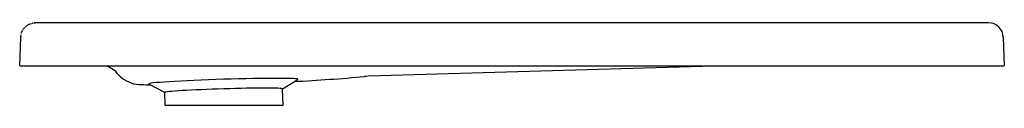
# Model space of a CAD drawing. Header units: millimetres. Extents: x 0 to 0.9, y -0.036 to 0.039.
import ezdxf

# ---------------------------------------------------------------- set-up
doc = ezdxf.new("R2010")
doc.units = ezdxf.units.MM
doc.layers.add('BLOCKS', color=3, linetype='Continuous')

msp = doc.modelspace()

# ---------------------------------------------------------------- linework, layer by layer
at = {"layer": 'BLOCKS'}
for p, q in [((0.2526, 0.03926), (0.01437, 0.03926)), ((0.88563, 0.03926), (0.2526, 0.03926)), ((0, 0), (0.00092, 0.02627)), ((0.89908, 0.02627), (0.9, 0)), ((0, 0), (0.00696, 0)), ((0.00696, 0), (0.2526, 0)), ((0.08717, -0.0046), (0.07951, 0)), ((0.2526, 0), (0.9, 0)), ((0.64471, 0), (0.31845, -0.00958)), ((0.1327, -0.0244), (0.11819, -0.01662)), ((0.24032, -0.02108), (0.25432, -0.01242)), ((0.13305, -0.03589), (0.1327, -0.02435)), ((0.24078, -0.03589), (0.24032, -0.02103)), ((0.13305, -0.03589), (0.24078, -0.03589))]:
    msp.add_line(p, q, dxfattribs=at)
for centre, radius, start, end in [((0.01437, 0.02579), 0.01347, 114.34056, 122.99422), ((0.88563, 0.0258), 0.01346, 2, 90), ((0.01437, 0.0258), 0.01346, 153.22183, 155.99344), ((0.01437, 0.0258), 0.01346, 153.22183, 155.99344), ((0.01437, 0.0258), 0.01346, 153.22183, 155.99344), ((0.01437, 0.02579), 0.01346, 135.97661, 139.49795), ((0.01437, 0.02579), 0.01346, 135.97661, 139.49795), ((0.11356, 0.01501), 0.03288, 216.61344, 248.98162), ((0.11052, 0.01347), 0.03044, 253.28606, 271.84578), ((0.12098, 0.07807), 0.0955, 264.30466, 269.21374), ((0.15249, 1.82873), 1.84569, 273.0673, 275.0592), ((0.32004, -0.0638), 0.05425, 91.68334, 95.06094)]:
    msp.add_arc(centre, radius, start, end, dxfattribs=at)
for centre, major_axis, ratio, start_param, end_param in [((0.18625, -0.01441), (0.06816, 0.0021), 0.030844, 1.569844, 3.195066), ((0.18625, -0.01441), (0.06816, 0.0021), 0.030844, 6.229712, 7.853029), ((0.31347, 0.01034), (0.00178, -0.02011), 0.058956, 0.000046, 0.0358), ((0.31785, 0.0106), (0.00059, -0.02018), 0.048765, 0.000044, 0.030885), ((0.18651, -0.02269), (-0.05381, -0.00166), 0.030844, 4.711437, 6.283185), ((0.18651, -0.02269), (-0.05381, -0.00166), 0.030844, 3.141593, 4.711437)]:
    msp.add_ellipse(centre, major_axis=major_axis, ratio=ratio, start_param=start_param, end_param=end_param, dxfattribs=at)
for points in [[(0.00592, 0.03627), (0.00609, 0.03641), (0.00628, 0.03655), (0.00646, 0.03669)], [(0.00692, 0.03701), (0.00711, 0.03713), (0.0073, 0.03725), (0.00749, 0.03737)], [(0.008, 0.03765), (0.00819, 0.03776), (0.00838, 0.03785), (0.00858, 0.03795)], [(0.00858, 0.03795), (0.00863, 0.03797), (0.00867, 0.03799), (0.00872, 0.03801)], [(0.00903, 0.03815), (0.00906, 0.03817), (0.0091, 0.03818), (0.00913, 0.0382)], [(0.00941, 0.03831), (0.00951, 0.03835), (0.00961, 0.03839), (0.00971, 0.03842)], [(0.01021, 0.0386), (0.01042, 0.03867), (0.01063, 0.03873), (0.01085, 0.03879)], [(0.01135, 0.03891), (0.01157, 0.03896), (0.01179, 0.03901), (0.01201, 0.03905)], [(0.01249, 0.03912), (0.01272, 0.03916), (0.01295, 0.03918), (0.01318, 0.0392)], [(0.01343, 0.03922), (0.01334, 0.03922), (0.01326, 0.03921), (0.01318, 0.0392)], [(0.01343, 0.03922), (0.01354, 0.03923), (0.01366, 0.03924), (0.01377, 0.03924)], [(0.0139, 0.03925), (0.01386, 0.03925), (0.01381, 0.03924), (0.01377, 0.03924)], [(0.0139, 0.03925), (0.01396, 0.03925), (0.01401, 0.03925), (0.01407, 0.03925)], [(0.01413, 0.03925), (0.01419, 0.03925), (0.01424, 0.03925), (0.01429, 0.03925)], [(0.00101, 0.02742), (0.00096, 0.02704), (0.00093, 0.02665), (0.00092, 0.02627)], [(0.00101, 0.02742), (0.00102, 0.02752), (0.00103, 0.02761), (0.00104, 0.0277)], [(0.00119, 0.02855), (0.00123, 0.02873), (0.00127, 0.02891), (0.00132, 0.02909)], [(0.00155, 0.02991), (0.00161, 0.03008), (0.00166, 0.03024), (0.00172, 0.0304)], [(0.00189, 0.03085), (0.00192, 0.03092), (0.00195, 0.03099), (0.00198, 0.03107)], [(0.00199, 0.03108), (0.00201, 0.03113), (0.00204, 0.03119), (0.00206, 0.03124)], [(0.00207, 0.03127), (0.00216, 0.03147), (0.00225, 0.03167), (0.00235, 0.03186)], [(0.00221, 0.03157), (0.00223, 0.03161), (0.00225, 0.03166), (0.00227, 0.0317)], [(0.00257, 0.03228), (0.00269, 0.03249), (0.00281, 0.0327), (0.00294, 0.0329)], [(0.00328, 0.03343), (0.00342, 0.03362), (0.00355, 0.03381), (0.0037, 0.034)], [(0.00397, 0.03434), (0.004, 0.03438), (0.00403, 0.03442), (0.00407, 0.03446)], [(0.00412, 0.03452), (0.00415, 0.03456), (0.00418, 0.0346), (0.00422, 0.03463)], [(0.00497, 0.03543), (0.00513, 0.03559), (0.0053, 0.03575), (0.00548, 0.0359)], [(0.00094, 0.02663), (0.00094, 0.02668), (0.00094, 0.02673), (0.00094, 0.02677)]]:
    msp.add_open_spline(points, degree=3, dxfattribs=at)
msp.add_rational_spline([(0.00092, 0.02627), (0.00092, 0.02628), (0.00092, 0.02629), (0.00092, 0.0263)], [1, 0.999703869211, 0.999408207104, 0.999113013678], degree=3, dxfattribs=at)

doc.saveas('drawing.dxf')
